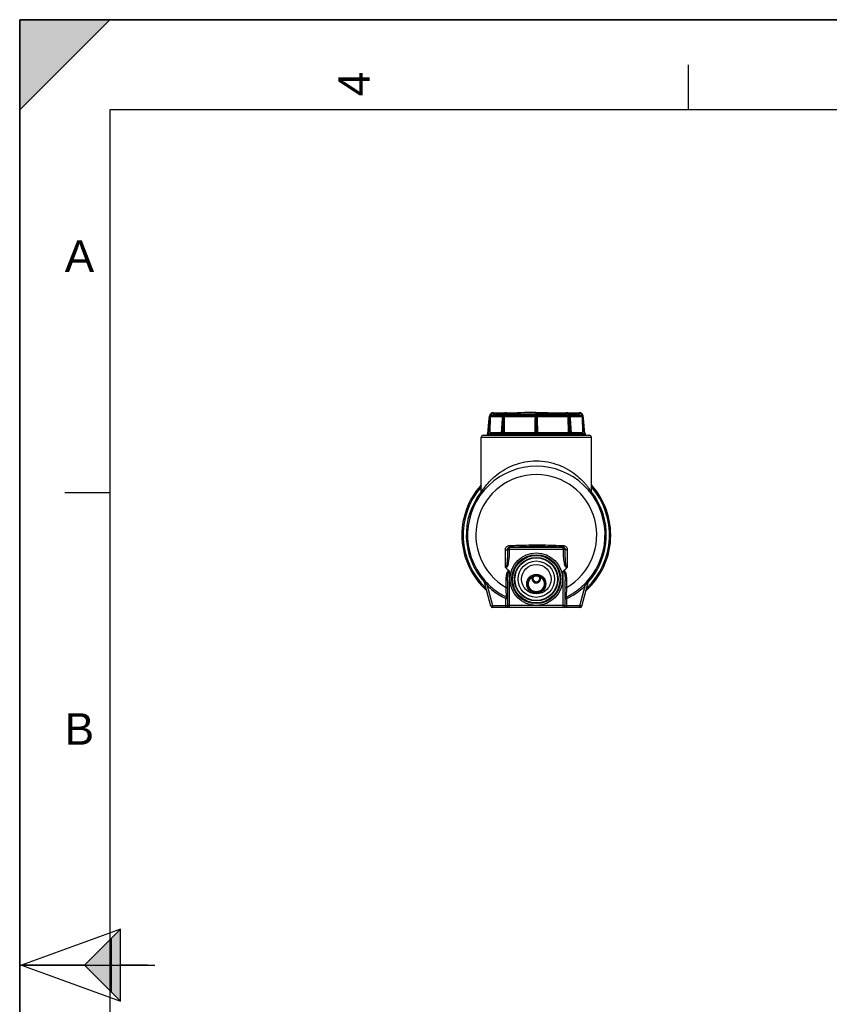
# Model space of a CAD drawing. Header units: millimetres. Extents: x 0 to 297, y 0 to 210.
# Tile 4 of 7: x 0 to 90, y 101 to 210. Entities that reach past the tile are written whole.
import ezdxf

# ---------------------------------------------------------------- set-up
doc = ezdxf.new("R2010")
doc.units = ezdxf.units.MM
doc.header["$LTSCALE"] = 16.335
doc.layers.get('0').update_dxf_attribs({"linetype": 'CONTINUOUS'})
doc.layers.add('AXES_REF', color=7, linetype='CONTINUOUS')
doc.styles.add('TEXTSTYLE_2', font='arial.ttf')

# ---------------------------------------------------------------- blocks, each defined once
blk = doc.blocks.new('MARGEA4_BL0', base_point=(148.51, 105.01))
at = {"color": 7, "linetype": 'Continuous'}
for p, q in [((297.01, 210.01), (0.01, 210.01)), ((0.01, 0.01), (0.01, 210.01)), ((0.01, 200.01), (10.01, 210.01)), ((10.01, 210.01), (0.01, 210.01)), ((0.01, 210.01), (0.01, 200.01)), ((0.01, 0.01), (0.01, 210.01)), ((0.01, 210.01), (0.01, 0.01)), ((0.01, 200.01), (10.01, 210.01)), ((74.26, 205.01), (74.26, 200.01)), ((287.01, 200.01), (10.01, 200.01)), ((10.01, 200.01), (10.01, 10.01)), ((5.01, 157.51), (10.01, 157.51)), ((0.01, 105.01), (15.01, 105.01))]:
    blk.add_line(p, q, dxfattribs=at)
blk.add_solid([(0.01, 200.01), (10.01, 210.01), (0.01, 210.01)], dxfattribs=at)
at = {"color": 5, "linetype": 'Continuous', "style": 'TEXTSTYLE_2', "oblique": 0}
blk.add_text('4', height=3.5, rotation=90, dxfattribs=at).set_placement((38.89, 201.51))
for s, p in [('A', (5.01, 182.01)), ('B', (5.01, 129.51))]:
    blk.add_text(s, height=3.5, dxfattribs=at).set_placement(p)
blk = doc.blocks.new('REPERE_ORIENTATION_BL2', base_point=(7.19, 105.02))
at = {"color": 7, "linetype": 'Continuous'}
for p, q in [((11.19, 109.02), (0.19, 105.02)), ((7.19, 105.02), (11.19, 109.02)), ((11.19, 101.02), (11.19, 109.02)), ((10.19, 102.02), (10.19, 108.02)), ((0.19, 105.02), (11.19, 101.02)), ((7.19, 105.02), (0.19, 105.02)), ((7.19, 105.02), (11.19, 101.02)), ((14.19, 105.02), (11.19, 105.02))]:
    blk.add_line(p, q, dxfattribs=at)
blk.add_solid([(11.19, 109.02), (7.19, 105.02), (11.19, 101.02)], dxfattribs=at)

msp = doc.modelspace()

# ---------------------------------------------------------------- linework, layer by layer
at = {"color": 7, "linetype": 'Continuous'}
for p, q in [((0, 0), (0, 210)), ((0, 210), (297, 210)), ((52.63, 166.37), (55.26, 166.37)), ((57.3, 166.29), (57.29, 166.28)), ((57.29, 166.28), (57.29, 166.27)), ((57.29, 166.28), (57.29, 166.28)), ((57.29, 166.27), (57.29, 166.26)), ((57.29, 166.26), (57.29, 166.25)), ((57.29, 166.25), (57.29, 166.24)), ((57.29, 166.24), (57.29, 166.22)), ((57.29, 166.22), (57.29, 166.19)), ((57.29, 166.19), (57.29, 166.16)), ((57.3, 166.3), (57.3, 166.29)), ((57.3, 166.29), (57.3, 166.29)), ((57.3, 166.29), (57.3, 166.29)), ((57.3, 166.29), (57.3, 166.29)), ((57.36, 166.37), (57.44, 166.37)), ((57.51, 166.29), (57.51, 166.3)), ((57.51, 166.3), (57.51, 166.3)), ((57.51, 166.29), (57.51, 166.29)), ((57.51, 166.29), (57.51, 166.29)), ((57.51, 166.29), (57.51, 166.29)), ((57.51, 166.28), (57.51, 166.29)), ((57.51, 166.28), (57.51, 166.28)), ((57.51, 166.27), (57.51, 166.28)), ((57.51, 166.26), (57.51, 166.27)), ((57.51, 166.25), (57.51, 166.26)), ((57.51, 166.23), (57.51, 166.25)), ((57.51, 166.21), (57.51, 166.23)), ((57.51, 166.18), (57.51, 166.21)), ((59.54, 166.37), (62.17, 166.37)), ((52, 164.07), (52.17, 165.74)), ((52.18, 165.79), (52.24, 166.06)), ((52.24, 166.06), (52.18, 165.79)), ((52.28, 164.15), (52.31, 165.95)), ((52.43, 166.07), (53.7, 166.07)), ((52.63, 166.18), (52.63, 166.15)), ((53.52, 164.07), (53.65, 165.74)), ((53.65, 165.79), (53.7, 166.06)), ((53.86, 164.15), (53.88, 165.95)), ((53.96, 166.07), (57.29, 166.07)), ((54.1, 166.18), (54.1, 166.15)), ((57.29, 166.16), (57.29, 166.1)), ((57.29, 166.1), (57.29, 165.78)), ((57.29, 165.78), (57.29, 165.73)), ((57.29, 164.07), (57.29, 165.73)), ((57.51, 166.14), (57.51, 166.18)), ((57.51, 166.09), (57.51, 166.14)), ((57.51, 166.05), (57.51, 166.09)), ((57.51, 166.07), (60.84, 166.07)), ((57.51, 166.05), (57.51, 165.78)), ((57.51, 165.73), (57.51, 165.78)), ((57.51, 165.73), (57.52, 164.07)), ((60.7, 166.15), (60.7, 166.18)), ((60.92, 165.95), (60.95, 164.15)), ((61.1, 166.07), (62.37, 166.07)), ((61.1, 166.06), (61.15, 165.79)), ((61.16, 165.74), (61.28, 164.07)), ((62.17, 166.15), (62.17, 166.18)), ((62.49, 165.95), (62.53, 164.15)), ((62.63, 165.79), (62.56, 166.06)), ((62.81, 164.07), (62.64, 165.74)), ((51.94, 163.87), (51.96, 164.03)), ((51.96, 164.03), (62.85, 164.03)), ((52, 164.07), (62.81, 164.07)), ((62.86, 163.87), (62.85, 164.03)), ((51.48, 163.87), (63.32, 163.87)), ((52.36, 144.9), (51.58, 147.81)), ((54.2, 147.73), (54.2, 144.95)), ((60.6, 144.95), (60.6, 147.73)), ((62.44, 144.9), (63.22, 147.81)), ((62.25, 144.75), (52.56, 144.75))]:
    msp.add_line(p, q, dxfattribs=at)
at = {"color": 9, "linetype": 'Continuous'}
for p, q in [((52.63, 166.3), (53.55, 166.3)), ((52.71, 166.26), (53.79, 166.26)), ((54.1, 166.3), (54.74, 166.3)), ((54.15, 166.26), (57.29, 166.26)), ((57.4, 166.37), (57.4, 166.39)), ((57.51, 166.26), (60.65, 166.26)), ((60.06, 166.3), (60.7, 166.3)), ((61.01, 166.26), (62.1, 166.26)), ((61.25, 166.3), (62.17, 166.3)), ((52.17, 165.74), (52, 164.07)), ((52.23, 165.73), (52.06, 164.07)), ((52.17, 165.74), (52.17, 165.74)), ((52.24, 166.06), (52.24, 166.06)), ((52.31, 166.05), (52.24, 165.78)), ((52.31, 165.95), (53.68, 165.95)), ((52.63, 166.18), (53.74, 166.18)), ((53.73, 166.15), (52.63, 166.15)), ((53.54, 164.07), (53.67, 165.74)), ((53.74, 165.74), (53.62, 164.07)), ((53.67, 165.79), (53.72, 166.06)), ((53.74, 165.79), (53.67, 165.79)), ((53.67, 165.74), (53.74, 165.74)), ((53.83, 165.73), (53.71, 164.07)), ((53.72, 166.06), (53.79, 166.06)), ((53.79, 166.06), (53.74, 165.79)), ((53.88, 166.05), (53.83, 165.78)), ((53.88, 165.95), (57.29, 165.95)), ((54.1, 166.18), (57.29, 166.18)), ((57.29, 166.15), (54.1, 166.15)), ((57.35, 165.79), (57.35, 166.06)), ((57.35, 166.06), (57.45, 166.06)), ((57.45, 165.79), (57.35, 165.79)), ((57.35, 164.07), (57.35, 165.74)), ((57.35, 165.74), (57.45, 165.74)), ((57.45, 166.06), (57.45, 165.79)), ((57.45, 165.74), (57.45, 164.07)), ((57.51, 166.18), (60.7, 166.18)), ((60.7, 166.15), (57.51, 166.15)), ((57.51, 165.95), (60.92, 165.95)), ((60.97, 165.78), (60.93, 166.05)), ((61.1, 164.07), (60.98, 165.73)), ((61.06, 165.79), (61.02, 166.06)), ((61.02, 166.06), (61.08, 166.06)), ((61.06, 166.18), (62.17, 166.18)), ((61.13, 165.79), (61.06, 165.79)), ((61.19, 164.07), (61.07, 165.74)), ((61.07, 165.74), (61.14, 165.74)), ((62.17, 166.15), (61.08, 166.15)), ((61.08, 166.06), (61.13, 165.79)), ((61.12, 165.95), (62.49, 165.95)), ((61.14, 165.74), (61.26, 164.07)), ((62.56, 165.78), (62.5, 166.05)), ((62.63, 165.79), (62.56, 166.06)), ((62.56, 166.06), (62.56, 166.06)), ((62.74, 164.07), (62.57, 165.73)), ((62.63, 165.79), (62.63, 165.79)), ((62.81, 164.07), (62.64, 165.74)), ((62.64, 165.74), (62.64, 165.74)), ((53.53, 164.15), (52.28, 164.15)), ((57.29, 164.15), (53.86, 164.15)), ((60.95, 164.15), (57.52, 164.15)), ((62.53, 164.15), (61.27, 164.15)), ((51.28, 163.67), (63.52, 163.67)), ((53.96, 149.24), (53.96, 151.16)), ((54.2, 151.18), (54.4, 151.17)), ((54.21, 151.26), (54.4, 151.2)), ((54.4, 151.43), (54.4, 151.2)), ((60.4, 151.39), (54.4, 151.39)), ((60.4, 151.2), (54.4, 151.2)), ((60.4, 151.2), (60.4, 151.43)), ((60.59, 151.26), (60.4, 151.2)), ((60.6, 151.18), (60.41, 151.17)), ((60.84, 151.16), (60.84, 149.24)), ((54.4, 148.78), (54.4, 144.75)), ((60.4, 144.75), (60.4, 148.78)), ((54.04, 146.97), (54.04, 147.79)), ((60.76, 147.79), (60.76, 146.97)), ((52.56, 144.94), (51.96, 147.16)), ((62.25, 144.94), (62.84, 147.16)), ((54, 144.75), (54, 145.74)), ((60.8, 144.75), (60.8, 145.74)), ((54, 144.94), (52.56, 144.94)), ((52.56, 144.75), (52.56, 144.94)), ((60.6, 144.95), (54.2, 144.95)), ((62.25, 144.94), (60.8, 144.94)), ((62.25, 144.75), (62.25, 144.94))]:
    msp.add_line(p, q, dxfattribs=at)
at = {"color": 7, "linetype": 'Continuous'}
for points in [[(54, 166.37), (53.99, 166.37), (53.98, 166.37), (53.97, 166.36), (53.95, 166.36), (53.94, 166.36), (53.93, 166.36), (53.92, 166.35), (53.91, 166.35), (53.89, 166.34), (53.88, 166.34), (53.87, 166.33), (53.86, 166.32), (53.85, 166.31), (53.84, 166.31), (53.83, 166.3), (53.82, 166.29), (53.8, 166.28), (53.79, 166.27), (53.79, 166.25), (53.78, 166.24), (53.77, 166.23), (53.76, 166.22), (53.75, 166.2), (53.74, 166.19), (53.74, 166.18), (53.73, 166.16), (53.72, 166.15), (53.72, 166.13), (53.71, 166.11), (53.71, 166.1), (53.71, 166.08), (53.7, 166.07), (53.7, 166.06)], [(57.36, 166.37), (57.36, 166.37), (57.35, 166.37), (57.35, 166.37), (57.35, 166.36), (57.34, 166.36), (57.34, 166.36), (57.33, 166.36), (57.33, 166.36), (57.33, 166.36), (57.32, 166.35), (57.32, 166.35), (57.32, 166.35), (57.32, 166.35), (57.31, 166.35), (57.31, 166.34), (57.31, 166.34), (57.31, 166.34), (57.31, 166.34), (57.31, 166.33), (57.3, 166.33), (57.3, 166.33), (57.3, 166.33), (57.3, 166.32), (57.3, 166.32), (57.3, 166.32), (57.3, 166.32), (57.3, 166.32), (57.3, 166.32), (57.3, 166.31), (57.3, 166.31), (57.3, 166.31), (57.3, 166.31), (57.3, 166.31), (57.3, 166.31), (57.3, 166.31), (57.3, 166.31), (57.3, 166.31), (57.3, 166.3), (57.3, 166.3), (57.3, 166.3), (57.3, 166.3), (57.3, 166.3), (57.3, 166.3)], [(57.51, 166.3), (57.51, 166.3), (57.51, 166.3), (57.51, 166.3), (57.51, 166.3), (57.51, 166.31), (57.51, 166.31), (57.51, 166.31), (57.51, 166.31), (57.51, 166.31), (57.51, 166.31), (57.51, 166.31), (57.51, 166.31), (57.5, 166.31), (57.5, 166.32), (57.5, 166.32), (57.5, 166.32), (57.5, 166.32), (57.5, 166.32), (57.5, 166.32), (57.5, 166.33), (57.5, 166.33), (57.5, 166.33), (57.5, 166.33), (57.5, 166.34), (57.49, 166.34), (57.49, 166.34), (57.49, 166.34), (57.49, 166.35), (57.49, 166.35), (57.48, 166.35), (57.48, 166.35), (57.48, 166.35), (57.48, 166.36), (57.47, 166.36), (57.47, 166.36), (57.46, 166.36), (57.46, 166.36), (57.46, 166.36), (57.45, 166.37), (57.45, 166.37), (57.44, 166.37), (57.44, 166.37)], [(61.1, 166.06), (61.1, 166.07), (61.1, 166.08), (61.09, 166.1), (61.09, 166.12), (61.08, 166.13), (61.08, 166.15), (61.07, 166.16), (61.07, 166.18), (61.06, 166.19), (61.05, 166.2), (61.04, 166.22), (61.04, 166.23), (61.03, 166.24), (61.02, 166.25), (61.01, 166.27), (61, 166.28), (60.99, 166.29), (60.98, 166.3), (60.97, 166.31), (60.96, 166.31), (60.94, 166.32), (60.93, 166.33), (60.92, 166.34), (60.91, 166.34), (60.9, 166.35), (60.89, 166.35), (60.87, 166.36), (60.86, 166.36), (60.85, 166.36), (60.84, 166.36), (60.82, 166.37), (60.81, 166.37), (60.8, 166.37)], [(53.65, 165.79), (53.65, 165.78), (53.65, 165.77), (53.65, 165.76), (53.65, 165.76), (53.65, 165.75), (53.65, 165.74), (53.65, 165.74)], [(61.16, 165.74), (61.16, 165.74), (61.15, 165.75), (61.15, 165.76), (61.15, 165.77), (61.15, 165.77), (61.15, 165.78), (61.15, 165.79)]]:
    msp.add_lwpolyline(points, dxfattribs=at)
at = {"color": 9, "linetype": 'Continuous'}
for radius in [2.92, 2.64, 2.42]:
    msp.add_circle((57.4, 147.89), radius, dxfattribs=at)
at = {"color": 7, "linetype": 'Continuous'}
for centre, radius in [((57.4, 147.89), 2.72), ((57.4, 147.89), 1.64), ((57.4, 147.37), 1.06), ((57.4, 147.37), 0.88)]:
    msp.add_circle(centre, radius, dxfattribs=at)
for centre, radius, start, end in [((52.63, 165.97), 0.4, 90, 166.3932), ((56.77, 96.6), 69.77, 92.6439, 93.338), ((56.99, 92.03), 74.35, 92.4235, 92.6532), ((56.97, 132.84), 33.54, 93.8197, 94.8201), ((57.35, 127.33), 39.06, 92.9667, 93.8354), ((57.43, 126.88), 39.51, 86.1696, 87.0283), ((57.79, 132.3), 34.07, 85.1878, 86.1724), ((57.81, 92.03), 74.35, 87.3468, 87.5765), ((57.97, 95.46), 70.92, 86.6676, 87.3505), ((62.17, 165.97), 0.4, 13.6068, 90), ((52.56, 165.7), 0.4, 166.3932, 174.1378), ((62.24, 165.7), 0.4, 5.8622, 13.6068), ((52, 164.03), 0.04, 90, 180), ((62.81, 164.03), 0.04, 0, 90), ((51.48, 163.67), 0.2, 90, 180), ((63.32, 163.67), 0.2, 0, 90), ((57.4, 152.79), 7.64, 318.6623, 221.3376), ((57.4, 152.79), 8.27, 137.697, 228.3674), ((50.68, 157.56), 0.6, 324.7536, 360), ((57.4, 152.79), 8.27, 311.6311, 42.2997), ((64.12, 157.56), 0.6, 180, 215.247), ((57.4, 152.79), 4.98, 226.9612, 232.1963), ((57.4, 152.79), 4.98, 307.8037, 313.0388), ((51.39, 147.76), 0.2, 15.0002, 39.9122), ((57.4, 147.97), 0.5, 164.0868, 15.9046), ((63.42, 147.76), 0.2, 140.088, 165), ((52.56, 144.95), 0.2, 195, 270), ((54.4, 144.95), 0.2, 180, 270.0001), ((60.4, 144.95), 0.2, 270, 360), ((62.25, 144.95), 0.2, 270, 345)]:
    msp.add_arc(centre, radius, start, end, dxfattribs=at)
at = {"color": 9, "linetype": 'Continuous'}
for centre, radius, start, end in [((52.57, 165.7), 0.401, 166.3995, 174.1343), ((52.57, 165.7), 0.336, 166.3997, 174.1344), ((54.21, 165.7), 0.543, 170.1162, 175.7794), ((54.3, 165.7), 0.564, 170.497, 175.9455), ((54.3, 165.7), 0.475, 170.5149, 175.9532), ((76.5, 165.7), 19.15, 179.7241, 179.8835), ((38.31, 165.7), 19.15, 0.1165, 0.2759), ((60.5, 165.7), 0.475, 4.0468, 9.4851), ((60.51, 165.7), 0.564, 4.0545, 9.503), ((60.6, 165.7), 0.543, 4.2206, 9.8838), ((62.24, 165.7), 0.336, 5.8656, 13.6003), ((62.24, 165.7), 0.401, 5.8657, 13.6005), ((57.4, 152.79), 6.72, 299.9942, 240.0058), ((57.4, 152.79), 8.13, 138.7939, 226.8405), ((57.4, 152.79), 7.78, 141.8785, 222.3368), ((57.4, 152.79), 8.13, 313.1587, 41.2066), ((57.4, 152.79), 7.78, 317.6633, 38.1213), ((57.4, 147.97), 0.38, 143.6593, 36.3094), ((52, 146.84), 1.98, 282.2769, 283.3397), ((62.9, 147.25), 2.4, 256.7041, 256.9374)]:
    msp.add_arc(centre, radius, start, end, dxfattribs=at)
for points, knots in [([(52.24, 166.06), (52.26, 166.12), (52.32, 166.24), (52.43, 166.32), (52.48, 166.34)], [0, 0, 0, 0, 0.500329, 1, 1, 1, 1]), ([(52.63, 166.3), (52.56, 166.3), (52.41, 166.25), (52.32, 166.12), (52.31, 166.05)], [0, 0, 0, 0, 0.499808, 1, 1, 1, 1]), ([(52.63, 166.3), (52.63, 166.31), (52.63, 166.32), (52.63, 166.34), (52.63, 166.35), (52.63, 166.35), (52.63, 166.36), (52.63, 166.36), (52.63, 166.37), (52.63, 166.37)], [0, 0, 0, 0, 0.382391, 0.555156, 0.7066, 0.830911, 0.923326, 0.980335, 1, 1, 1, 1]), ([(54, 166.37), (53.97, 166.37), (53.9, 166.35), (53.81, 166.28), (53.75, 166.18), (53.73, 166.1), (53.72, 166.06)], [0, 0, 0, 0, 0.21678, 0.452226, 0.714648, 1, 1, 1, 1]), ([(53.79, 166.06), (53.79, 166.1), (53.81, 166.16), (53.86, 166.25), (53.92, 166.32), (53.98, 166.35), (54, 166.36)], [0, 0, 0, 0, 0.283028, 0.546148, 0.784431, 1, 1, 1, 1]), ([(54.1, 166.3), (54.08, 166.3), (54.02, 166.29), (53.95, 166.23), (53.9, 166.15), (53.88, 166.08), (53.88, 166.05)], [0, 0, 0, 0, 0.212081, 0.445773, 0.709895, 1, 1, 1, 1]), ([(54.1, 166.3), (54.1, 166.32), (54.1, 166.34), (54.08, 166.36), (54.06, 166.37), (54.06, 166.37)], [0, 0, 0, 0, 0.54915, 0.786669, 1, 1, 1, 1]), ([(57.36, 166.37), (57.36, 166.37), (57.36, 166.36), (57.36, 166.36), (57.36, 166.35), (57.36, 166.34), (57.36, 166.33), (57.36, 166.31), (57.36, 166.28), (57.36, 166.23), (57.35, 166.18), (57.35, 166.12), (57.35, 166.08), (57.35, 166.06)], [0, 0, 0, 0, 0.005037, 0.018764, 0.041318, 0.072844, 0.112846, 0.160881, 0.280801, 0.428962, 0.601598, 0.793654, 1, 1, 1, 1]), ([(57.45, 166.06), (57.45, 166.08), (57.45, 166.12), (57.45, 166.18), (57.45, 166.23), (57.45, 166.28), (57.45, 166.31), (57.44, 166.33), (57.44, 166.34), (57.44, 166.35), (57.44, 166.36), (57.44, 166.36), (57.44, 166.37), (57.44, 166.37)], [0, 0, 0, 0, 0.206483, 0.398879, 0.571242, 0.71955, 0.839251, 0.887273, 0.927341, 0.95875, 0.981261, 0.994968, 1, 1, 1, 1]), ([(60.75, 166.37), (60.74, 166.37), (60.73, 166.36), (60.71, 166.34), (60.7, 166.32), (60.7, 166.3)], [0, 0, 0, 0, 0.213331, 0.45085, 1, 1, 1, 1]), ([(60.93, 166.05), (60.92, 166.08), (60.9, 166.15), (60.85, 166.23), (60.78, 166.29), (60.73, 166.3), (60.7, 166.3)], [0, 0, 0, 0, 0.289745, 0.553905, 0.787638, 1, 1, 1, 1]), ([(61.08, 166.06), (61.08, 166.1), (61.05, 166.18), (60.99, 166.28), (60.9, 166.35), (60.84, 166.37), (60.8, 166.37)], [0, 0, 0, 0, 0.285707, 0.548095, 0.783505, 1, 1, 1, 1]), ([(60.8, 166.36), (60.83, 166.35), (60.88, 166.32), (60.94, 166.25), (60.99, 166.16), (61.01, 166.1), (61.02, 166.06)], [0, 0, 0, 0, 0.215653, 0.453985, 0.717194, 1, 1, 1, 1]), ([(62.17, 166.37), (62.17, 166.37), (62.17, 166.36), (62.17, 166.36), (62.17, 166.35), (62.17, 166.35), (62.17, 166.34), (62.17, 166.32), (62.17, 166.31), (62.17, 166.3)], [0, 0, 0, 0, 0.019665, 0.076674, 0.169089, 0.2934, 0.444844, 0.617609, 1, 1, 1, 1]), ([(62.5, 166.05), (62.48, 166.12), (62.4, 166.25), (62.24, 166.3), (62.17, 166.3)], [0, 0, 0, 0, 0.499878, 1, 1, 1, 1]), ([(62.32, 166.34), (62.38, 166.32), (62.49, 166.24), (62.55, 166.12), (62.56, 166.06)], [0, 0, 0, 0, 0.49974, 1, 1, 1, 1]), ([(52.23, 165.73), (52.22, 165.73), (52.21, 165.73), (52.19, 165.74), (52.18, 165.74), (52.17, 165.74), (52.17, 165.74)], [0, 0, 0, 0, 0.378905, 0.702513, 0.920793, 1, 1, 1, 1]), ([(52.24, 165.78), (52.23, 165.78), (52.21, 165.78), (52.19, 165.79), (52.18, 165.79)], [0, 0, 0, 0, 0.500011, 1, 1, 1, 1]), ([(52.31, 166.05), (52.3, 166.05), (52.28, 166.05), (52.26, 166.06), (52.25, 166.06), (52.25, 166.06), (52.24, 166.06), (52.24, 166.06), (52.24, 166.06)], [0, 0, 0, 0, 0.379016, 0.702654, 0.827512, 0.920886, 0.979136, 1, 1, 1, 1]), ([(53.67, 165.79), (53.67, 165.79), (53.66, 165.79), (53.65, 165.79), (53.65, 165.79)], [0, 0, 0, 0, 0.692468, 1, 1, 1, 1]), ([(53.67, 165.74), (53.66, 165.74), (53.66, 165.74), (53.65, 165.74), (53.65, 165.74), (53.65, 165.74), (53.65, 165.74)], [0, 0, 0, 0, 0.416083, 0.726463, 0.920964, 1, 1, 1, 1]), ([(53.72, 166.06), (53.71, 166.06), (53.71, 166.06), (53.7, 166.06), (53.7, 166.06)], [0, 0, 0, 0, 0.692479, 1, 1, 1, 1]), ([(53.79, 165.79), (53.78, 165.79), (53.77, 165.79), (53.75, 165.79), (53.74, 165.79)], [0, 0, 0, 0, 0.275807, 1, 1, 1, 1]), ([(53.78, 165.74), (53.78, 165.74), (53.76, 165.74), (53.75, 165.74), (53.74, 165.74)], [0, 0, 0, 0, 0.275349, 1, 1, 1, 1]), ([(53.83, 165.73), (53.82, 165.73), (53.81, 165.73), (53.79, 165.73), (53.78, 165.74)], [0, 0, 0, 0, 0.212667, 1, 1, 1, 1]), ([(53.83, 166.06), (53.83, 166.06), (53.81, 166.06), (53.8, 166.06), (53.79, 166.06)], [0, 0, 0, 0, 0.275818, 1, 1, 1, 1]), ([(53.83, 165.78), (53.83, 165.78), (53.81, 165.78), (53.8, 165.78), (53.79, 165.79)], [0, 0, 0, 0, 0.214782, 1, 1, 1, 1]), ([(53.88, 166.05), (53.87, 166.05), (53.86, 166.05), (53.84, 166.05), (53.83, 166.06)], [0, 0, 0, 0, 0.214783, 1, 1, 1, 1]), ([(57.35, 166.06), (57.34, 166.06), (57.32, 166.06), (57.3, 166.05), (57.29, 166.05), (57.29, 166.05)], [0, 0, 0, 0, 0.671696, 0.888519, 1, 1, 1, 1]), ([(57.35, 165.79), (57.34, 165.79), (57.32, 165.79), (57.3, 165.78), (57.29, 165.78), (57.29, 165.78)], [0, 0, 0, 0, 0.671703, 0.88852, 1, 1, 1, 1]), ([(57.35, 165.74), (57.34, 165.74), (57.33, 165.74), (57.31, 165.74), (57.3, 165.73), (57.29, 165.73), (57.29, 165.73), (57.29, 165.73)], [0, 0, 0, 0, 0.377784, 0.697998, 0.91367, 0.972716, 1, 1, 1, 1]), ([(57.51, 166.05), (57.51, 166.05), (57.51, 166.05), (57.49, 166.06), (57.46, 166.06), (57.45, 166.06)], [0, 0, 0, 0, 0.11148, 0.328302, 1, 1, 1, 1]), ([(57.51, 165.78), (57.51, 165.78), (57.51, 165.78), (57.49, 165.79), (57.47, 165.79), (57.45, 165.79)], [0, 0, 0, 0, 0.11148, 0.328297, 1, 1, 1, 1]), ([(57.51, 165.73), (57.51, 165.73), (57.51, 165.73), (57.51, 165.73), (57.49, 165.74), (57.47, 165.74), (57.46, 165.74), (57.45, 165.74)], [0, 0, 0, 0, 0.027284, 0.08633, 0.302002, 0.622216, 1, 1, 1, 1]), ([(60.97, 166.06), (60.97, 166.06), (60.95, 166.05), (60.94, 166.05), (60.93, 166.05)], [0, 0, 0, 0, 0.275146, 1, 1, 1, 1]), ([(61.02, 166.06), (61.01, 166.06), (61, 166.06), (60.98, 166.06), (60.97, 166.06)], [0, 0, 0, 0, 0.215568, 1, 1, 1, 1]), ([(61.02, 165.79), (61.01, 165.79), (61, 165.78), (60.98, 165.78), (60.97, 165.78)], [0, 0, 0, 0, 0.275146, 1, 1, 1, 1]), ([(61.02, 165.74), (61.02, 165.74), (61, 165.73), (60.99, 165.73), (60.98, 165.73)], [0, 0, 0, 0, 0.277033, 1, 1, 1, 1]), ([(61.06, 165.79), (61.06, 165.79), (61.04, 165.79), (61.03, 165.79), (61.02, 165.79)], [0, 0, 0, 0, 0.215582, 1, 1, 1, 1]), ([(61.07, 165.74), (61.06, 165.74), (61.05, 165.74), (61.04, 165.74), (61.02, 165.74)], [0, 0, 0, 0, 0.215272, 1, 1, 1, 1]), ([(61.1, 166.06), (61.1, 166.06), (61.09, 166.06), (61.09, 166.06), (61.08, 166.06)], [0, 0, 0, 0, 0.307521, 1, 1, 1, 1]), ([(61.15, 165.79), (61.15, 165.79), (61.14, 165.79), (61.14, 165.79), (61.13, 165.79)], [0, 0, 0, 0, 0.307532, 1, 1, 1, 1]), ([(61.16, 165.74), (61.16, 165.74), (61.15, 165.74), (61.15, 165.74), (61.14, 165.74), (61.14, 165.74), (61.14, 165.74)], [0, 0, 0, 0, 0.079036, 0.273537, 0.583918, 1, 1, 1, 1]), ([(62.56, 166.06), (62.56, 166.06), (62.56, 166.06), (62.56, 166.06), (62.55, 166.06), (62.54, 166.06), (62.52, 166.05), (62.51, 166.05), (62.5, 166.05)], [0, 0, 0, 0, 0.020864, 0.079114, 0.172489, 0.297346, 0.620984, 1, 1, 1, 1]), ([(62.63, 165.79), (62.63, 165.79), (62.62, 165.79), (62.62, 165.79), (62.62, 165.79), (62.6, 165.79), (62.59, 165.78), (62.57, 165.78), (62.56, 165.78)], [0, 0, 0, 0, 0.02089, 0.079157, 0.172541, 0.2974, 0.621019, 1, 1, 1, 1]), ([(62.64, 165.74), (62.63, 165.74), (62.63, 165.74), (62.61, 165.74), (62.59, 165.73), (62.58, 165.73), (62.57, 165.73)], [0, 0, 0, 0, 0.079208, 0.297488, 0.621096, 1, 1, 1, 1]), ([(51.28, 157.56), (51.32, 157.62), (51.48, 157.86), (51.81, 158.3), (52.34, 158.89), (53.32, 159.78), (54.62, 160.52), (56.13, 160.95), (56.97, 161.03), (57.4, 161.03)], [0, 0, 0, 0, 0.032474, 0.114836, 0.226225, 0.35614, 0.656833, 0.824997, 1, 1, 1, 1]), ([(57.4, 161.03), (57.83, 161.03), (58.67, 160.95), (59.85, 160.61), (60.89, 160.12), (61.76, 159.52), (62.37, 158.98), (62.77, 158.55), (63.02, 158.25), (63.22, 157.99), (63.36, 157.8), (63.44, 157.68), (63.48, 157.62), (63.51, 157.58), (63.52, 157.56), (63.52, 157.56)], [0, 0, 0, 0, 0.174844, 0.342854, 0.499893, 0.644135, 0.773931, 0.83235, 0.885255, 0.931097, 0.967555, 0.981318, 0.991546, 0.997862, 1, 1, 1, 1]), ([(53.96, 151.16), (53.96, 151.27), (54.02, 151.44), (54.2, 151.58), (54.31, 151.61), (54.36, 151.61)], [0, 0, 0, 0, 0.49852, 0.74935, 1, 1, 1, 1]), ([(53.96, 151.16), (53.99, 151.16), (54.04, 151.16), (54.11, 151.16), (54.16, 151.17), (54.19, 151.17), (54.2, 151.18)], [0, 0, 0, 0, 0.336074, 0.646238, 0.879704, 1, 1, 1, 1]), ([(54.2, 151.18), (54.2, 151), (54.19, 150.74), (54.19, 150.4), (54.18, 150.18), (54.17, 150.01), (54.16, 149.88), (54.15, 149.75), (54.13, 149.62), (54.12, 149.51), (54.1, 149.43), (54.09, 149.37), (54.07, 149.3), (54.05, 149.25), (54.03, 149.22), (54.01, 149.2), (53.99, 149.2), (53.97, 149.21), (53.96, 149.23), (53.96, 149.24)], [0, 0, 0, 0, 0.250522, 0.375682, 0.500763, 0.563272, 0.62576, 0.688225, 0.750667, 0.813085, 0.844288, 0.875486, 0.906679, 0.937857, 0.953451, 0.968801, 0.976604, 0.984415, 1, 1, 1, 1]), ([(54.4, 151.17), (54.39, 151), (54.39, 150.64), (54.36, 150.2), (54.31, 149.85), (54.27, 149.59), (54.2, 149.37), (54.12, 149.22), (54.05, 149.15), (54, 149.15)], [0, 0, 0, 0, 0.250569, 0.501113, 0.626391, 0.751647, 0.876775, 0.939277, 1, 1, 1, 1]), ([(54.21, 151.26), (54.23, 151.31), (54.27, 151.38), (54.36, 151.43), (54.4, 151.43)], [0, 0, 0, 0, 0.497878, 1, 1, 1, 1]), ([(54.4, 151.39), (54.36, 151.39), (54.28, 151.37), (54.23, 151.3), (54.21, 151.26)], [0, 0, 0, 0, 0.504557, 1, 1, 1, 1]), ([(54.36, 151.61), (54.61, 151.63), (55.63, 151.67), (56.64, 151.69), (57.4, 151.69)], [0, 0, 0, 0, 0.247892, 1, 1, 1, 1]), ([(54.36, 151.61), (54.37, 151.57), (54.37, 151.52), (54.39, 151.46), (54.4, 151.44), (54.4, 151.43)], [0, 0, 0, 0, 0.620012, 0.849864, 1, 1, 1, 1]), ([(60.4, 151.43), (59.9, 151.46), (57.91, 151.54), (55.9, 151.51), (54.4, 151.43)], [0, 0, 0, 0, 0.24883, 1, 1, 1, 1]), ([(57.4, 151.69), (57.66, 151.69), (58.67, 151.69), (59.68, 151.65), (60.44, 151.61)], [0, 0, 0, 0, 0.251527, 1, 1, 1, 1]), ([(60.44, 151.61), (60.44, 151.57), (60.43, 151.52), (60.42, 151.46), (60.41, 151.44), (60.4, 151.43)], [0, 0, 0, 0, 0.620012, 0.849864, 1, 1, 1, 1]), ([(60.4, 151.43), (60.45, 151.43), (60.53, 151.38), (60.58, 151.31), (60.59, 151.26)], [0, 0, 0, 0, 0.502122, 1, 1, 1, 1]), ([(60.59, 151.26), (60.57, 151.3), (60.52, 151.37), (60.44, 151.39), (60.4, 151.39)], [0, 0, 0, 0, 0.495443, 1, 1, 1, 1]), ([(60.8, 149.15), (60.76, 149.15), (60.68, 149.22), (60.6, 149.37), (60.54, 149.59), (60.49, 149.85), (60.45, 150.2), (60.42, 150.64), (60.41, 151), (60.41, 151.17)], [0, 0, 0, 0, 0.060723, 0.123224, 0.248353, 0.373609, 0.498886, 0.749431, 1, 1, 1, 1]), ([(60.44, 151.61), (60.49, 151.61), (60.6, 151.58), (60.78, 151.44), (60.84, 151.27), (60.84, 151.16)], [0, 0, 0, 0, 0.25065, 0.50148, 1, 1, 1, 1]), ([(60.84, 149.24), (60.84, 149.23), (60.83, 149.21), (60.81, 149.2), (60.79, 149.2), (60.77, 149.22), (60.75, 149.25), (60.73, 149.3), (60.71, 149.37), (60.7, 149.43), (60.69, 149.51), (60.67, 149.62), (60.66, 149.75), (60.65, 149.88), (60.64, 150.01), (60.63, 150.18), (60.62, 150.4), (60.61, 150.74), (60.61, 151), (60.6, 151.18)], [0, 0, 0, 0, 0.015585, 0.023395, 0.031206, 0.046552, 0.062146, 0.093323, 0.124517, 0.155715, 0.186917, 0.249335, 0.311777, 0.374242, 0.436729, 0.499239, 0.624319, 0.749478, 1, 1, 1, 1]), ([(60.84, 151.16), (60.82, 151.16), (60.77, 151.16), (60.69, 151.16), (60.64, 151.17), (60.61, 151.17), (60.6, 151.18)], [0, 0, 0, 0, 0.336074, 0.646238, 0.879704, 1, 1, 1, 1]), ([(54.04, 147.79), (54.04, 147.89), (54.05, 148.08), (54.09, 148.37), (54.15, 148.6), (54.23, 148.77), (54.3, 148.85), (54.35, 148.86)], [0, 0, 0, 0, 0.250687, 0.501608, 0.752356, 0.877476, 1, 1, 1, 1]), ([(54.2, 147.73), (54.2, 147.83), (54.2, 147.97), (54.22, 148.17), (54.23, 148.31), (54.24, 148.43), (54.25, 148.53), (54.27, 148.6), (54.28, 148.67), (54.3, 148.73), (54.32, 148.77), (54.34, 148.8), (54.36, 148.81), (54.38, 148.8), (54.39, 148.79), (54.4, 148.78)], [0, 0, 0, 0, 0.250355, 0.375555, 0.500752, 0.625919, 0.68848, 0.751007, 0.813471, 0.875792, 0.906857, 0.937654, 0.952959, 0.968556, 1, 1, 1, 1]), ([(60.4, 148.78), (60.41, 148.79), (60.42, 148.8), (60.45, 148.81), (60.47, 148.8), (60.48, 148.77), (60.5, 148.73), (60.52, 148.67), (60.54, 148.6), (60.55, 148.53), (60.56, 148.43), (60.58, 148.31), (60.59, 148.17), (60.6, 147.97), (60.6, 147.83), (60.6, 147.73)], [0, 0, 0, 0, 0.031444, 0.047046, 0.062353, 0.093152, 0.124217, 0.186538, 0.249001, 0.311527, 0.374087, 0.499253, 0.624449, 0.749647, 1, 1, 1, 1]), ([(60.45, 148.86), (60.5, 148.85), (60.58, 148.77), (60.65, 148.6), (60.71, 148.37), (60.75, 148.08), (60.76, 147.89), (60.76, 147.79)], [0, 0, 0, 0, 0.122528, 0.247648, 0.498395, 0.749314, 1, 1, 1, 1]), ([(51.58, 147.81), (51.58, 147.82), (51.6, 147.77), (51.61, 147.75), (51.64, 147.7), (51.66, 147.67), (51.67, 147.66)], [0, 0, 0, 0, 0.138918, 0.404418, 0.697178, 1, 1, 1, 1]), ([(51.67, 147.74), (51.7, 147.71), (51.84, 147.55), (51.98, 147.41), (52.1, 147.3)], [0, 0, 0, 0, 0.239533, 1, 1, 1, 1]), ([(51.67, 147.66), (51.67, 147.67), (51.68, 147.69), (51.68, 147.73), (51.67, 147.74)], [0, 0, 0, 0, 0.315012, 1, 1, 1, 1]), ([(51.67, 147.66), (51.69, 147.62), (51.78, 147.45), (51.88, 147.29), (51.96, 147.16)], [0, 0, 0, 0, 0.246636, 1, 1, 1, 1]), ([(54.2, 147.73), (54.2, 147.75), (54.13, 147.78), (54.08, 147.79), (54.04, 147.79)], [0, 0, 0, 0, 0.341737, 1, 1, 1, 1]), ([(60.6, 147.73), (60.6, 147.75), (60.67, 147.78), (60.72, 147.79), (60.76, 147.79)], [0, 0, 0, 0, 0.341737, 1, 1, 1, 1]), ([(62.71, 147.3), (62.74, 147.33), (62.89, 147.48), (63.04, 147.63), (63.14, 147.74)], [0, 0, 0, 0, 0.256206, 1, 1, 1, 1]), ([(62.84, 147.16), (62.87, 147.2), (62.97, 147.37), (63.07, 147.53), (63.14, 147.66)], [0, 0, 0, 0, 0.251728, 1, 1, 1, 1]), ([(63.14, 147.66), (63.13, 147.67), (63.12, 147.69), (63.12, 147.73), (63.14, 147.74)], [0, 0, 0, 0, 0.315011, 1, 1, 1, 1]), ([(63.14, 147.66), (63.15, 147.67), (63.16, 147.7), (63.19, 147.75), (63.2, 147.77), (63.22, 147.82), (63.22, 147.81)], [0, 0, 0, 0, 0.302826, 0.595589, 0.861093, 1, 1, 1, 1]), ([(51.96, 147.16), (51.98, 147.18), (52.01, 147.21), (52.05, 147.25), (52.08, 147.28), (52.09, 147.29), (52.1, 147.3)], [0, 0, 0, 0, 0.36924, 0.68453, 0.904312, 1, 1, 1, 1]), ([(51.96, 147.16), (52.11, 147.02), (52.73, 146.46), (53.44, 146.01), (54, 145.74)], [0, 0, 0, 0, 0.250365, 1, 1, 1, 1]), ([(52.1, 147.3), (52.24, 147.15), (52.85, 146.61), (53.54, 146.17), (54.09, 145.91)], [0, 0, 0, 0, 0.250371, 1, 1, 1, 1]), ([(54.09, 145.91), (54.09, 145.94), (54.07, 146.29), (54.06, 146.65), (54.04, 146.97)], [0, 0, 0, 0, 0.085042, 1, 1, 1, 1]), ([(54.2, 146.9), (54.2, 146.92), (54.16, 146.95), (54.1, 146.96), (54.06, 146.97), (54.04, 146.97)], [0, 0, 0, 0, 0.356397, 0.650644, 1, 1, 1, 1]), ([(60.6, 146.9), (60.6, 146.92), (60.64, 146.95), (60.7, 146.96), (60.74, 146.97), (60.76, 146.97)], [0, 0, 0, 0, 0.356397, 0.650644, 1, 1, 1, 1]), ([(60.71, 145.91), (60.9, 145.99), (61.61, 146.37), (62.27, 146.87), (62.71, 147.3)], [0, 0, 0, 0, 0.250435, 1, 1, 1, 1]), ([(60.76, 146.97), (60.75, 146.84), (60.74, 146.48), (60.72, 146.12), (60.71, 145.91)], [0, 0, 0, 0, 0.384053, 1, 1, 1, 1]), ([(60.8, 145.74), (60.99, 145.83), (61.72, 146.22), (62.4, 146.73), (62.84, 147.16)], [0, 0, 0, 0, 0.250442, 1, 1, 1, 1]), ([(62.84, 147.16), (62.83, 147.18), (62.8, 147.21), (62.76, 147.25), (62.73, 147.28), (62.71, 147.29), (62.71, 147.3)], [0, 0, 0, 0, 0.36924, 0.684529, 0.904312, 1, 1, 1, 1]), ([(54, 145.74), (54.01, 145.76), (54.03, 145.8), (54.05, 145.84), (54.07, 145.87), (54.08, 145.89), (54.08, 145.9), (54.09, 145.91), (54.09, 145.91)], [0, 0, 0, 0, 0.379231, 0.699305, 0.822866, 0.916087, 0.975761, 1, 1, 1, 1]), ([(54, 145.74), (54.03, 145.74), (54.07, 145.74), (54.13, 145.73), (54.17, 145.73), (54.18, 145.73), (54.19, 145.73), (54.2, 145.73), (54.2, 145.73)], [0, 0, 0, 0, 0.381063, 0.704295, 0.828379, 0.920834, 0.97833, 1, 1, 1, 1]), ([(54.2, 145.73), (54.2, 145.76), (54.18, 145.84), (54.12, 145.89), (54.09, 145.91)], [0, 0, 0, 0, 0.49994, 1, 1, 1, 1]), ([(60.6, 145.73), (60.6, 145.76), (60.62, 145.84), (60.68, 145.89), (60.71, 145.91)], [0, 0, 0, 0, 0.49994, 1, 1, 1, 1]), ([(60.6, 145.73), (60.6, 145.73), (60.61, 145.73), (60.62, 145.73), (60.64, 145.73), (60.67, 145.73), (60.73, 145.74), (60.78, 145.74), (60.8, 145.74)], [0, 0, 0, 0, 0.02167, 0.079166, 0.171621, 0.295705, 0.618937, 1, 1, 1, 1]), ([(60.8, 145.74), (60.79, 145.76), (60.77, 145.8), (60.75, 145.84), (60.73, 145.87), (60.72, 145.89), (60.72, 145.9), (60.72, 145.91), (60.71, 145.91)], [0, 0, 0, 0, 0.379231, 0.699305, 0.822866, 0.916087, 0.975761, 1, 1, 1, 1]), ([(52.42, 144.91), (52.41, 144.9), (52.4, 144.9), (52.38, 144.9), (52.37, 144.9), (52.36, 144.9), (52.36, 144.9)], [0, 0, 0, 0, 0.419416, 0.732548, 0.927364, 1, 1, 1, 1]), ([(52.56, 144.94), (52.55, 144.94), (52.51, 144.93), (52.48, 144.92), (52.46, 144.91)], [0, 0, 0, 0, 0.261502, 1, 1, 1, 1]), ([(54.2, 144.95), (54.2, 144.95), (54.19, 144.95), (54.18, 144.94), (54.17, 144.94), (54.13, 144.94), (54.07, 144.94), (54.03, 144.94), (54, 144.94)], [0, 0, 0, 0, 0.021568, 0.078804, 0.17093, 0.294748, 0.618051, 1, 1, 1, 1]), ([(60.8, 144.94), (60.78, 144.94), (60.73, 144.94), (60.67, 144.94), (60.64, 144.94), (60.62, 144.94), (60.61, 144.95), (60.6, 144.95), (60.6, 144.95)], [0, 0, 0, 0, 0.381949, 0.705252, 0.82907, 0.921196, 0.978432, 1, 1, 1, 1]), ([(62.34, 144.91), (62.34, 144.92), (62.3, 144.92), (62.27, 144.93), (62.25, 144.94)], [0, 0, 0, 0, 0.234246, 1, 1, 1, 1]), ([(62.44, 144.9), (62.44, 144.9), (62.43, 144.9), (62.42, 144.9), (62.39, 144.9), (62.37, 144.91), (62.35, 144.91)], [0, 0, 0, 0, 0.072278, 0.27054, 0.585898, 1, 1, 1, 1])]:
    msp.add_open_spline(points, degree=3, knots=knots, dxfattribs=at)
at = {"color": 7, "linetype": 'Continuous'}
for points in [[(52.48, 166.34), (52.53, 166.36), (52.58, 166.37), (52.63, 166.37)], [(62.17, 166.37), (62.22, 166.37), (62.27, 166.36), (62.32, 166.34)], [(54, 149.15), (53.98, 149.17), (53.97, 149.21), (53.96, 149.24)], [(54.35, 148.86), (54.38, 148.84), (54.39, 148.81), (54.4, 148.78)], [(60.4, 148.78), (60.41, 148.81), (60.43, 148.84), (60.45, 148.86)], [(60.84, 149.24), (60.84, 149.21), (60.82, 149.17), (60.8, 149.15)]]:
    msp.add_open_spline(points, degree=3, dxfattribs=at)
for points, knots in [([(52.63, 166.18), (52.63, 166.2), (52.65, 166.24), (52.69, 166.26), (52.71, 166.26)], [0, 0, 0, 0, 0.500041, 1, 1, 1, 1]), ([(54.1, 166.18), (54.1, 166.2), (54.11, 166.23), (54.14, 166.26), (54.15, 166.26)], [0, 0, 0, 0, 0.560431, 1, 1, 1, 1]), ([(55.26, 166.37), (55.28, 166.37), (55.31, 166.36), (55.33, 166.34), (55.33, 166.34)], [0, 0, 0, 0, 0.748933, 1, 1, 1, 1]), ([(57.4, 166.39), (57.23, 166.39), (56.52, 166.39), (55.82, 166.38), (55.29, 166.36)], [0, 0, 0, 0, 0.250164, 1, 1, 1, 1]), ([(57.4, 166.39), (57.58, 166.39), (58.28, 166.39), (58.99, 166.38), (59.51, 166.36)], [0, 0, 0, 0, 0.250164, 1, 1, 1, 1]), ([(59.47, 166.34), (59.48, 166.34), (59.49, 166.36), (59.52, 166.37), (59.54, 166.37)], [0, 0, 0, 0, 0.251066, 1, 1, 1, 1]), ([(60.65, 166.26), (60.66, 166.26), (60.69, 166.23), (60.7, 166.2), (60.7, 166.18)], [0, 0, 0, 0, 0.439569, 1, 1, 1, 1]), ([(62.1, 166.26), (62.12, 166.26), (62.16, 166.24), (62.17, 166.2), (62.17, 166.18)], [0, 0, 0, 0, 0.499959, 1, 1, 1, 1]), ([(52.31, 165.95), (52.31, 165.98), (52.34, 166.04), (52.4, 166.07), (52.43, 166.07)], [0, 0, 0, 0, 0.500042, 1, 1, 1, 1]), ([(52.55, 166.07), (52.57, 166.07), (52.61, 166.09), (52.63, 166.13), (52.63, 166.15)], [0, 0, 0, 0, 0.499958, 1, 1, 1, 1]), ([(53.88, 165.95), (53.88, 165.97), (53.88, 166), (53.9, 166.03), (53.93, 166.06), (53.95, 166.07), (53.96, 166.07)], [0, 0, 0, 0, 0.290373, 0.558514, 0.792765, 1, 1, 1, 1]), ([(54.05, 166.07), (54.05, 166.07), (54.07, 166.07), (54.09, 166.09), (54.1, 166.12), (54.1, 166.14), (54.1, 166.15)], [0, 0, 0, 0, 0.206906, 0.44127, 0.70975, 1, 1, 1, 1]), ([(60.7, 166.15), (60.7, 166.14), (60.7, 166.12), (60.72, 166.09), (60.73, 166.07), (60.75, 166.07), (60.76, 166.07)], [0, 0, 0, 0, 0.29025, 0.55873, 0.793094, 1, 1, 1, 1]), ([(60.84, 166.07), (60.85, 166.07), (60.87, 166.06), (60.9, 166.03), (60.92, 166), (60.92, 165.97), (60.92, 165.95)], [0, 0, 0, 0, 0.207235, 0.441487, 0.709628, 1, 1, 1, 1]), ([(62.17, 166.15), (62.17, 166.13), (62.19, 166.09), (62.23, 166.07), (62.25, 166.07)], [0, 0, 0, 0, 0.500042, 1, 1, 1, 1]), ([(62.37, 166.07), (62.4, 166.07), (62.47, 166.04), (62.49, 165.98), (62.49, 165.95)], [0, 0, 0, 0, 0.499958, 1, 1, 1, 1]), ([(52.2, 164.07), (52.22, 164.07), (52.26, 164.09), (52.28, 164.13), (52.28, 164.15)], [0, 0, 0, 0, 0.499958, 1, 1, 1, 1]), ([(53.8, 164.07), (53.81, 164.07), (53.83, 164.07), (53.84, 164.09), (53.85, 164.12), (53.86, 164.14), (53.86, 164.15)], [0, 0, 0, 0, 0.207225, 0.441478, 0.709644, 1, 1, 1, 1]), ([(60.95, 164.15), (60.95, 164.14), (60.95, 164.12), (60.96, 164.09), (60.98, 164.07), (60.99, 164.07), (61, 164.07)], [0, 0, 0, 0, 0.290356, 0.558522, 0.792775, 1, 1, 1, 1]), ([(62.53, 164.15), (62.53, 164.13), (62.54, 164.09), (62.58, 164.07), (62.6, 164.07)], [0, 0, 0, 0, 0.500042, 1, 1, 1, 1])]:
    msp.add_open_spline(points, degree=3, knots=knots, dxfattribs=at)
at = {"color": 9, "linetype": 'Continuous'}
for points in [[(54, 166.36), (54.02, 166.36), (54.04, 166.37), (54.06, 166.37)], [(60.75, 166.37), (60.77, 166.37), (60.78, 166.36), (60.8, 166.36)], [(54.21, 151.26), (54.2, 151.24), (54.2, 151.21), (54.2, 151.18)], [(54.4, 151.2), (54.4, 151.19), (54.4, 151.18), (54.4, 151.17)], [(60.41, 151.17), (60.41, 151.18), (60.4, 151.19), (60.4, 151.19)], [(60.6, 151.18), (60.6, 151.21), (60.6, 151.24), (60.59, 151.26)]]:
    msp.add_open_spline(points, degree=3, dxfattribs=at)
at = {"layer": 'AXES_REF', "color": 7, "linetype": 'Continuous'}
for p, q in [((51.28, 157.56), (51.28, 163.67)), ((63.52, 157.56), (63.52, 163.67))]:
    msp.add_line(p, q, dxfattribs=at)
for centre, radius in [((57.4, 147.89), 2.37), ((57.4, 147.89), 2.02), ((57.4, 147.37), 1.06), ((57.4, 147.37), 0.94)]:
    msp.add_circle(centre, radius, dxfattribs=at)

# ---------------------------------------------------------------- block references
at = {"color": 2, "linetype": 'Continuous'}
for name, p in [('MARGEA4_BL0', (148.51, 105.01)), ('REPERE_ORIENTATION_BL2', (7.19, 105.02))]:
    msp.add_blockref(name, p, dxfattribs=at)

doc.saveas('drawing.dxf')
